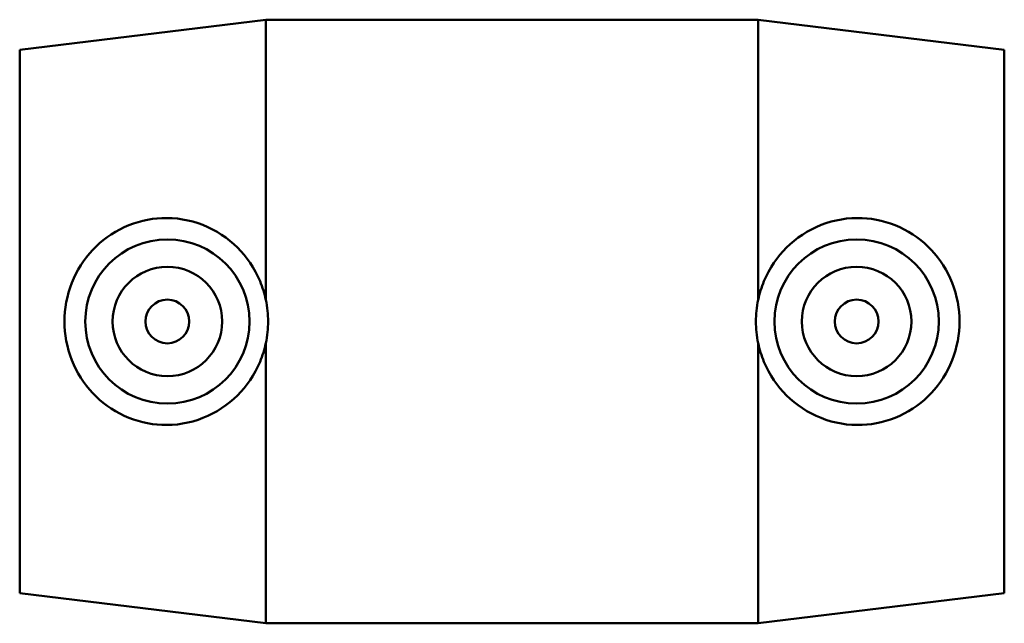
# Model space of a CAD drawing. Header units: inches. Extents: x -26 to 78, y -45 to 82.
# Tile 5 of 6: x 21.65 to 25.19, y 77.31 to 79.48. Entities that reach past the tile are written whole.
import ezdxf

# ---------------------------------------------------------------- set-up
doc = ezdxf.new("R2010")
doc.units = ezdxf.units.IN
doc.header["$MEASUREMENT"] = 0
doc.layers.add('Visible (ANSI)', color=7, linetype='Continuous', lineweight=50)

msp = doc.modelspace()

# ---------------------------------------------------------------- linework, layer by layer
at = {"layer": 'Visible (ANSI)'}
for p, q in [((21.6469, 79.3752), (22.5319, 79.4837)), ((22.5319, 78.4765), (22.5319, 79.4837)), ((22.5319, 79.4837), (24.3019, 79.4837)), ((24.3019, 78.4765), (24.3019, 79.4837)), ((25.1869, 79.3752), (24.3019, 79.4837)), ((21.6469, 77.4222), (21.6469, 79.3752)), ((25.1869, 77.4222), (25.1869, 79.3752)), ((22.5319, 77.3137), (22.5319, 78.3209)), ((24.3019, 77.3137), (24.3019, 78.3209)), ((21.6469, 77.4222), (22.5319, 77.3137)), ((25.1869, 77.4222), (24.3019, 77.3137)), ((22.5319, 77.3137), (24.3019, 77.3137))]:
    msp.add_line(p, q, dxfattribs=at)
for centre, radius in [((22.1779, 78.3987), 0.2953), ((24.6559, 78.3987), 0.2953), ((22.1779, 78.3987), 0.1969), ((24.6559, 78.3987), 0.1969), ((22.1779, 78.3987), 0.0787), ((24.6559, 78.3987), 0.0787)]:
    msp.add_circle(centre, radius, dxfattribs=at)
for points, knots in [([(22.1578, 78.027), (22.1132, 78.0289), (22.0658, 78.0399), (21.9793, 78.0798), (21.9402, 78.1087), (21.8786, 78.1741), (21.8519, 78.2153), (21.8166, 78.3048), (21.8079, 78.3533), (21.8079, 78.4441), (21.8166, 78.4925), (21.8519, 78.5821), (21.8786, 78.6232), (21.9402, 78.6886), (21.9793, 78.7176), (22.0658, 78.7575), (22.1132, 78.7684), (22.2069, 78.7725), (22.2586, 78.7642), (22.3531, 78.727), (22.3959, 78.6982), (22.4627, 78.6318), (22.4916, 78.5901), (22.52, 78.5221), (22.527, 78.4994), (22.5319, 78.4765)], [5.726693, 5.726693, 5.726693, 5.726693, 6.069188, 6.069188, 6.411684, 6.411684, 6.75772, 6.75772, 7.103756, 7.103756, 7.449791, 7.449791, 7.795827, 7.795827, 8.138323, 8.138323, 8.480818, 8.480818, 8.857587, 8.857587, 9.234356, 9.234356, 9.600729, 9.600729, 9.772642, 9.772642, 9.772642, 9.772642]), ([(24.3019, 78.4765), (24.3067, 78.4994), (24.3137, 78.5221), (24.3421, 78.5901), (24.371, 78.6318), (24.4378, 78.6982), (24.4806, 78.727), (24.5751, 78.7642), (24.6268, 78.7725), (24.7205, 78.7684), (24.7679, 78.7575), (24.8544, 78.7176), (24.8935, 78.6886), (24.9551, 78.6232), (24.9818, 78.5821), (25.0171, 78.4925), (25.0258, 78.4441), (25.0258, 78.3533), (25.0171, 78.3048), (24.9818, 78.2153), (24.9551, 78.1741), (24.8935, 78.1087), (24.8544, 78.0798), (24.7679, 78.0399), (24.7205, 78.0289), (24.6759, 78.027)], [1.680743, 1.680743, 1.680743, 1.680743, 1.852656, 1.852656, 2.219029, 2.219029, 2.595798, 2.595798, 2.972567, 2.972567, 3.315062, 3.315062, 3.657558, 3.657558, 4.003594, 4.003594, 4.34963, 4.34963, 4.695666, 4.695666, 5.041701, 5.041701, 5.384197, 5.384197, 5.726693, 5.726693, 5.726693, 5.726693]), ([(22.5319, 78.3209), (22.5373, 78.3468), (22.54, 78.3732), (22.54, 78.4242), (22.5373, 78.4505), (22.5319, 78.4765)], [1.2918235, 1.2918235, 1.2918235, 1.2918235, 1.4862833, 1.4862833, 1.6807432, 1.6807432, 1.6807432, 1.6807432]), ([(24.3019, 78.3209), (24.2964, 78.3468), (24.2937, 78.3732), (24.2937, 78.4242), (24.2964, 78.4505), (24.3019, 78.4765)], [1.2918235, 1.2918235, 1.2918235, 1.2918235, 1.4862833, 1.4862833, 1.6807432, 1.6807432, 1.6807432, 1.6807432]), ([(22.5319, 78.3209), (22.527, 78.2979), (22.52, 78.2752), (22.4916, 78.2073), (22.4627, 78.1656), (22.3959, 78.0992), (22.3531, 78.0704), (22.2586, 78.0332), (22.2069, 78.0248), (22.1578, 78.027)], [4.434869, 4.434869, 4.434869, 4.434869, 4.606782, 4.606782, 4.973155, 4.973155, 5.349924, 5.349924, 5.726693, 5.726693, 5.726693, 5.726693]), ([(24.6759, 78.027), (24.6268, 78.0248), (24.5751, 78.0332), (24.4806, 78.0704), (24.4378, 78.0992), (24.371, 78.1656), (24.3421, 78.2073), (24.3137, 78.2752), (24.3067, 78.2979), (24.3019, 78.3209)], [5.726693, 5.726693, 5.726693, 5.726693, 6.103462, 6.103462, 6.48023, 6.48023, 6.846603, 6.846603, 7.018516, 7.018516, 7.018516, 7.018516])]:
    msp.add_open_spline(points, degree=3, knots=knots, dxfattribs=at)

doc.saveas('drawing.dxf')
